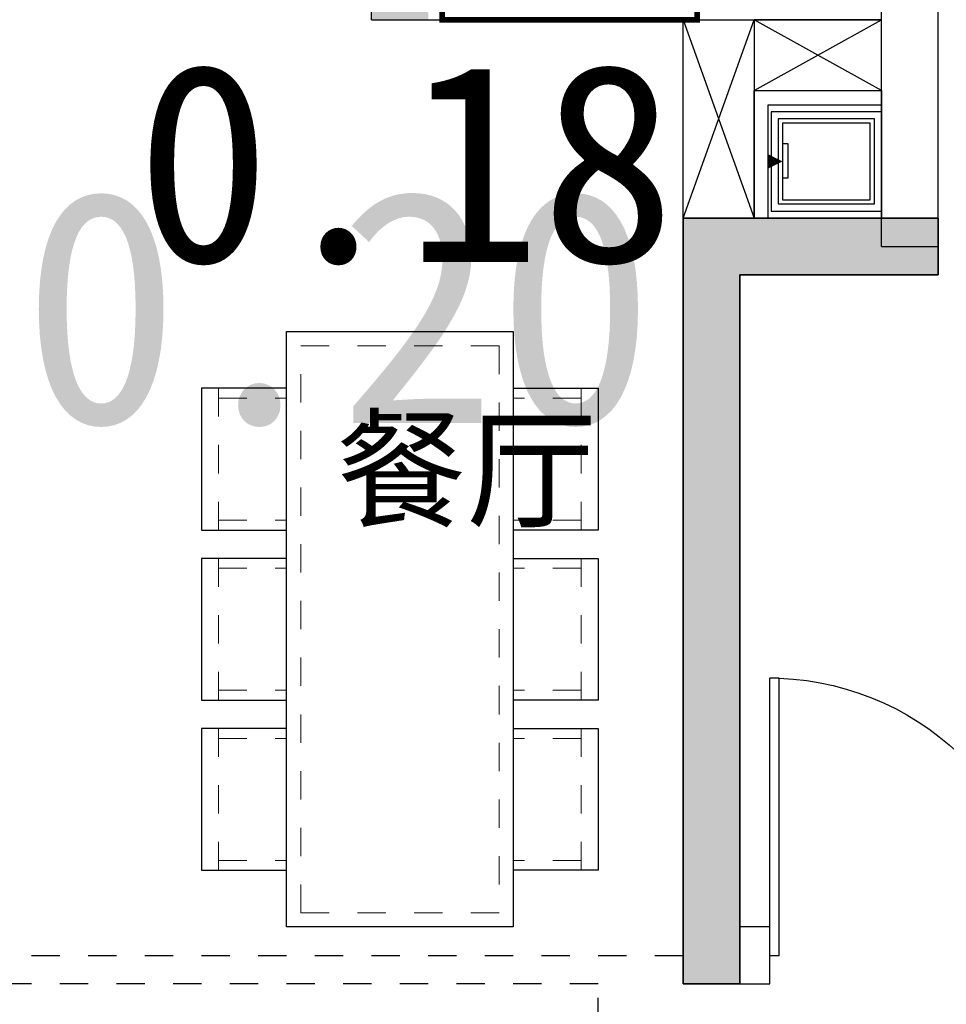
# Model space of a CAD drawing. Header units: millimetres. Extents: x 296296 to 297283, y 219875 to 220035.
# Tile 222 of 256: x 297166.33 to 297169.6, y 220009.91 to 220013.39. Entities that reach past the tile are written whole.
import ezdxf

# ---------------------------------------------------------------- set-up
doc = ezdxf.new("R2010")
doc.units = ezdxf.units.MM
for name, pattern in [('185洋房-边套（报建版）-旧规$0$洋房户型$0$_DASH', [0.6, 0.4, -0.2]), ('185洋房-边套（报建版）-旧规$0$洋房户型$0$DASH', [0.35, 0.25, -0.1]), ('CONTINOUS', [0])]:
    doc.linetypes.add(name, pattern=pattern)
doc.layers.add('$面积结果', color=7, linetype='Continuous')
doc.layers.add('面校面积', color=1, linetype='CONTINOUS', lineweight=0)
doc.layers.add('面积-基底-基底-1', color=11, linetype='Continuous', lineweight=0)
doc.styles.add('dw', font='simhei.ttf')
doc.styles.get("Standard").update_dxf_attribs({"font": 'arial.ttf'})

# ---------------------------------------------------------------- blocks, each defined once
blk = doc.blocks.new('洋房核心筒（标准层）')
at = {"color": 253}
for p, q in [((13400, 9700), (13400, 13200)), ((13600, 9700), (13600, 13200)), ((13400, 9700), (13600, 9700))]:
    blk.add_line(p, q, dxfattribs=at)
blk = doc.blocks.new('wy53eu64i765i57i78i')
blk.add_hatch(color=253).paths.add_polyline_path([(962674.9, 189358.4), (962674.9, 186658.4), (962874.9, 186658.4), (962874.9, 189158.4), (963574.9, 189158.4), (963574.9, 189358.4)], flags=0)
at = {"color": 253}
blk.add_lwpolyline([(962674.9, 189358.4), (962674.9, 186658.4), (962874.9, 186658.4), (962874.9, 189158.4), (963574.9, 189158.4), (963574.9, 189358.4), (962674.9, 189358.4)], close=True, dxfattribs=at)
blk = doc.blocks.new('sayea5yuteaytuytrauyt')
h = blk.add_hatch()
h.set_pattern_fill('钢筋混凝土', color=253, scale=100)
h.set_pattern_definition([(45, (0, 0), (-176.776695, 176.776695), []), (50, (0, 0), (717.26018, -62.75213), [75, -825]), (355, (0, 0), (-138.75133, 752.19213), [60, -660]), (100.4514, (59.8, -5.2), (578.5094, 689.43954), [63.7402, -701.1421]), (46.1842, (0, 200), (1067.24105, -165.519), [112.5, -1237.5]), (96.6356, (88.9, 186.2), (934.6627, 974.1179), [95.6103, -1051.713]), (351.1842, (0, 200), (934.662, 974.1186), [90, -990]), (21, (100, 150), (596.90705, -402.6189), [75, -825]), (326, (100, 150), (243.31533, 725.15005), [60, -660]), (71.4514, (149.74, 116.45), (840.22263, 322.5305), [63.7402, -701.1421]), (37.5, (0, 0), (12.159855, 332.893854), [0, -652, 0, -670, 0, -662.5]), (7.5, (0, 0), (263.06954, 394.41171), [0, -382, 0, -637, 0, -252.5]), (327.5, (-223, 0), (533.822436, -22.55487), [0, -250, 0, -780, 0, -1035]), (317.5, (-323, 0), (583.18617, 100.10498), [0, -325, 0, -518, 0, -735])])
h.paths.add_polyline_path([(1007424.9, 89058.4), (1007424.9, 87258.4), (1007174.9, 87258.4), (1007174.9, 89058.4)])
h.paths.add_polyline_path([(1021574.9, 89058.4), (1021574.9, 87258.4), (1021324.9, 87258.4), (1021324.9, 89058.4)])
h.paths.add_polyline_path([(989374.9, 89058.4), (989374.9, 87258.4), (989124.9, 87258.4), (989124.9, 89058.4)])
h.paths.add_polyline_path([(1039624.9, 89058.4), (1039624.9, 87258.4), (1039374.9, 87258.4), (1039374.9, 89058.4)])
h.paths.add_polyline_path([(1014474.9, 87858.4), (1014474.9, 84858.4), (1014274.9, 84858.4), (1014274.9, 87858.4)])
h.paths.add_polyline_path([(1044574.9, 92958.4), (1044574.9, 91158.4), (1044374.9, 91158.4), (1044374.9, 92758.4), (1044074.9, 92758.4), (1044074.9, 92958.4)])
h.paths.add_polyline_path([(984374.9, 92758.4), (984374.9, 91158.4), (984174.9, 91158.4), (984174.9, 92958.4), (984674.9, 92958.4), (984674.9, 92758.4)])
h.paths.add_polyline_path([(1027974.9, 92758.4), (1027974.9, 91258.4), (1027774.9, 91258.4), (1027774.9, 92958.4), (1028324.9, 92958.4), (1028324.9, 92758.4)])
h.paths.add_polyline_path([(1000974.9, 92958.4), (1000974.9, 91258.4), (1000774.9, 91258.4), (1000774.9, 92758.4), (1000424.9, 92758.4), (1000424.9, 92958.4)])
h.paths.add_polyline_path([(1033174.9, 92958.4), (1033174.9, 91258.4), (1032974.9, 91258.4), (1032974.9, 92758.4), (1032624.9, 92758.4), (1032624.9, 92958.4)])
h.paths.add_polyline_path([(995774.9, 92758.4), (995774.9, 91258.4), (995574.9, 91258.4), (995574.9, 92958.4), (996124.9, 92958.4), (996124.9, 92758.4)])
h.paths.add_polyline_path([(1014874.9, 80258.4), (1014874.9, 80058.4), (1014274.9, 80058.4), (1014274.9, 81858.4), (1014474.9, 81858.4), (1014474.9, 80258.4)])
h.paths.add_polyline_path([(1046674.9, 92358.4), (1046674.9, 90658.4), (1046474.9, 90658.4), (1046474.9, 92158.4), (1046024.9, 92158.4), (1046024.9, 92358.4)])
h.paths.add_polyline_path([(982274.9, 92158.4), (982274.9, 90658.4), (982074.9, 90658.4), (982074.9, 92358.4), (982724.9, 92358.4), (982724.9, 92158.4)])
h.paths.add_polyline_path([(1042874.9, 80058.4), (1042874.9, 79458.4), (1042074.9, 79458.4), (1042074.9, 79658.4), (1042674.9, 79658.4), (1042674.9, 80258.4), (1043624.9, 80258.4), (1043624.9, 80058.4)])
h.paths.add_polyline_path([(1010674.9, 80058.4), (1010674.9, 79458.4), (1009874.9, 79458.4), (1009874.9, 79658.4), (1010474.9, 79658.4), (1010474.9, 80258.4), (1011424.9, 80258.4), (1011424.9, 80058.4)])
h.paths.add_polyline_path([(1018874.9, 79658.4), (1018874.9, 79458.4), (1018074.9, 79458.4), (1018074.9, 80058.4), (1017324.9, 80058.4), (1017324.9, 80258.4), (1018274.9, 80258.4), (1018274.9, 79658.4)])
h.paths.add_polyline_path([(986674.9, 79658.4), (986674.9, 79458.4), (985874.9, 79458.4), (985874.9, 80058.4), (985124.9, 80058.4), (985124.9, 80258.4), (986074.9, 80258.4), (986074.9, 79658.4)])
h.paths.add_polyline_path([(1016574.9, 92758.4), (1016574.9, 91158.4), (1016374.9, 91158.4), (1016374.9, 92158.4), (1016074.9, 92158.4), (1016074.9, 92358.4), (1016374.9, 92358.4), (1016374.9, 92958.4), (1016874.9, 92958.4), (1016874.9, 92758.4)])
h.paths.add_polyline_path([(1012374.9, 92158.4), (1012374.9, 91158.4), (1012174.9, 91158.4), (1012174.9, 92758.4), (1011874.9, 92758.4), (1011874.9, 92958.4), (1012374.9, 92958.4), (1012374.9, 92358.4), (1012674.9, 92358.4), (1012674.9, 92158.4)])
h.paths.add_polyline_path([(1031699.9, 87258.4), (1031699.9, 86658.4), (1029249.9, 86658.4), (1029249.9, 87258.4), (1029449.9, 87258.4), (1029449.9, 86858.4), (1031499.9, 86858.4), (1031499.9, 87258.4)])
h.paths.add_polyline_path([(999499.9, 87258.4), (999499.9, 86658.4), (997049.9, 86658.4), (997049.9, 87258.4), (997249.9, 87258.4), (997249.9, 86858.4), (999299.9, 86858.4), (999299.9, 87258.4)])
h.paths.add_polyline_path([(1029449.9, 89158.4), (1029449.9, 88743.4), (1029249.9, 88743.4), (1029249.9, 89358.4), (1031699.9, 89358.4), (1031699.9, 88743.4), (1031499.9, 88743.4), (1031499.9, 89158.4)])
h.paths.add_polyline_path([(999499.9, 89358.4), (999499.9, 88743.4), (999299.9, 88743.4), (999299.9, 89158.4), (997249.9, 89158.4), (997249.9, 88743.4), (997049.9, 88743.4), (997049.9, 89358.4)])
h.paths.add_polyline_path([(1026174.8, 92958.4), (1026174.8, 90058.4), (1025974.8, 90058.4), (1025974.8, 92758.4), (1025574.9, 92758.4), (1025574.9, 92958.4)])
h.paths.add_polyline_path([(1002774.9, 92758.4), (1002774.9, 90058.4), (1002574.9, 90058.4), (1002574.9, 92958.4), (1003174.9, 92958.4), (1003174.9, 92758.4)])
h.paths.add_polyline_path([(993974.9, 92958.4), (993974.9, 90058.4), (993774.9, 90058.4), (993774.9, 92758.4), (993374.9, 92758.4), (993374.9, 92958.4)])
h.paths.add_polyline_path([(1034974.9, 92758.4), (1034974.9, 90058.4), (1034774.9, 90058.4), (1034774.9, 92958.4), (1035374.9, 92958.4), (1035374.9, 92758.4)])
h.paths.add_polyline_path([(1046674.9, 83408.4), (1046674.9, 80058.4), (1046074.9, 80058.4), (1046074.9, 80258.4), (1046474.9, 80258.4), (1046474.9, 83408.4)])
h.paths.add_polyline_path([(982674.9, 80258.4), (982674.9, 80058.4), (982074.9, 80058.4), (982074.9, 83408.4), (982274.9, 83408.4), (982274.9, 80258.4)])
h.paths.add_polyline_path([(1001674.9, 89358.4), (1001674.9, 86658.4), (1001474.9, 86658.4), (1001474.9, 89158.4), (1000774.9, 89158.4), (1000774.9, 89358.4)])
h.paths.add_polyline_path([(1027274.9, 89158.4), (1027274.9, 86658.4), (1027074.9, 86658.4), (1027074.9, 89358.4), (1027974.9, 89358.4), (1027974.9, 89158.4)])
h.paths.add_polyline_path([(995074.9, 89158.4), (995074.9, 86658.4), (994874.9, 86658.4), (994874.9, 89358.4), (995774.9, 89358.4), (995774.9, 89158.4)])
h.paths.add_polyline_path([(1033874.9, 89358.4), (1033874.9, 86658.4), (1033674.9, 86658.4), (1033674.9, 89158.4), (1032974.9, 89158.4), (1032974.9, 89358.4)])
h.paths.add_polyline_path([(989374.9, 92958.4), (989374.9, 92158.4), (988974.9, 92158.4), (988974.9, 92958.4)])
h.paths.add_polyline_path([(1007574.9, 92958.4), (1007574.9, 92158.4), (1007174.9, 92158.4), (1007174.9, 92958.4)])
h.paths.add_polyline_path([(995074.9, 79658.4), (995074.9, 79258.4), (994374.9, 79258.4), (994374.9, 79658.4)])
h.paths.add_polyline_path([(1002174.9, 79658.4), (1002174.9, 79258.4), (1001474.9, 79258.4), (1001474.9, 79658.4)])
h.paths.add_polyline_path([(1027274.9, 79658.4), (1027274.9, 79258.4), (1026574.9, 79258.4), (1026574.9, 79658.4)])
h.paths.add_polyline_path([(1034374.9, 79658.4), (1034374.9, 79258.4), (1033674.9, 79258.4), (1033674.9, 79658.4)])
h.paths.add_polyline_path([(1039774.9, 92958.4), (1039774.9, 92158.4), (1039374.9, 92158.4), (1039374.9, 92958.4)])
h.paths.add_polyline_path([(1021574.9, 92958.4), (1021574.9, 92158.4), (1021174.9, 92158.4), (1021174.9, 92958.4)])
at = {"color": 253}
blk.add_lwpolyline([(995074.9, 89158.4), (995074.9, 86658.4), (994874.9, 86658.4), (994874.9, 89358.4), (995774.9, 89358.4), (995774.9, 89158.4), (995074.9, 89158.4)], close=True, dxfattribs=at)
blk = doc.blocks.new('4uyh5uj6kj67j75rykjtuk7tsik76ykj')
at = {"color": 253}
blk.add_text('餐厅', height=337.59, dxfattribs=at).set_placement((818648.7, 430303.4))
blk = doc.blocks.new('185洋房-边套（报建版）-旧规$0$jj-yd')
at = {"color": 253}
blk.add_lwpolyline([(175, 0), (175, 390), (-175, 390), (-175, 0)], close=True, dxfattribs=at)
at = {"color": 253, "ltscale": 0.1}
for points in [[(150, 25), (150, 365), (-150, 365), (-150, 25)], [(150, 25), (150, 365), (-150, 365), (-150, 25)], [(135, 40), (135, 350), (-135, 350), (-135, 40)], [(135, 40), (135, 350), (-135, 350), (-135, 40)]]:
    blk.add_lwpolyline(points, close=True, dxfattribs=at)
blk.add_lwpolyline([(57.5, 40.3), (57.5, 60.3), (-62.5, 60.3), (-62.5, 40.3)], dxfattribs=at)
at = {"color": 253, "ltscale": 0.1, "extrusion": (-5.67911e-34, -3.47745e-50, -1)}
blk.add_lwpolyline([(0, 40, 0, 50, 0), (0, -10, 0, 0, 0)], format="xyseb", dxfattribs=at)
blk = doc.blocks.new('*U1140')
at = {"color": 253, "linetype": '185洋房-边套（报建版）-旧规$0$洋房户型$0$DASH', "lineweight": 13, "ltscale": 0.2}
for p, q in [((200, 240), (699.9, 240)), ((234.9, 240), (234.9, 0)), ((665, 240), (665, 0)), ((800, 240), (1299.9, 240)), ((834.9, 240), (834.9, 0)), ((1265, 240), (1265, 0)), ((1400, 240), (1899.9, 240)), ((1434.9, 240), (1434.9, 0)), ((1865, 240), (1865, 0)), ((234.9, -1040), (234.9, -800)), ((665, -1040), (665, -800)), ((834.9, -1040), (834.9, -800)), ((1265, -1040), (1265, -800)), ((1434.9, -1040), (1434.9, -800)), ((1865, -1040), (1865, -800)), ((200, -1040), (699.9, -1040)), ((800, -1040), (1299.9, -1040)), ((1400, -1040), (1899.9, -1040))]:
    blk.add_line(p, q, dxfattribs=at)
at = {"color": 253, "ltscale": 300}
for points in [[(700, 0), (700, 300), (200, 300), (200, 0)], [(1300, 0), (1300, 300), (800, 300), (800, 0)], [(1900, 0), (1900, 300), (1400, 300), (1400, 0)], [(700, -800), (700, -1100), (200, -1100), (200, -800)], [(1300, -800), (1300, -1100), (800, -1100), (800, -800)], [(1900, -800), (1900, -1100), (1400, -1100), (1400, -800)]]:
    blk.add_lwpolyline(points, dxfattribs=at)
blk.add_lwpolyline([(0, 0), (2100, 0), (2100, -800), (0, -800)], close=True, dxfattribs=at)
at = {"color": 253, "linetype": '185洋房-边套（报建版）-旧规$0$洋房户型$0$DASH', "lineweight": 13, "ltscale": 0.3}
blk.add_lwpolyline([(50, -50), (2050, -50), (2050, -750), (50, -750)], close=True, dxfattribs=at)
blk = doc.blocks.new('185洋房-边套（报建版）-旧规$0$洋房户型$0$$DorLib2D$00000225')
at = {"color": 253}
for p, q in [((0.475, -0.0014), (0.475, 0.7521)), ((0.475, 0.7521), (0.5, 0.7521)), ((0.5, -0.0014), (0.5, 0.7521)), ((-0.5, 0), (-0.5, 0.252)), ((-0.475, 0.252), (-0.5, 0.252)), ((-0.475, 0), (-0.475, 0.252)), ((-0.475, 0), (-0.5, 0)), ((0.475, -0.0014), (0.5, -0.0014))]:
    blk.add_line(p, q, dxfattribs=at)
for centre, radius, start, end in [((0.5046, -0.0019), 0.7546, 92.2493, 179.7238), ((-0.5008, 0.0026), 0.2508, 359.7899, 84.0974)]:
    blk.add_arc(centre, radius, start, end, dxfattribs=at)
blk = doc.blocks.new('185洋房-边套（报建版）-旧规')
at = {"color": 253, "linetype": 'Continuous'}
for p, q in [((11600, 10500), (11600, 10900)), ((11850, 10700), (11850, 10500)), ((12750, 10700), (12750, 10500)), ((13600, 9600), (13600, 10700)), ((11600, 10500), (11850, 10500)), ((12750, 10500), (13400, 10500)), ((13400, 9800), (13400, 10500)), ((12700, 7100), (12700, 9800)), ((12700, 9800), (13400, 9800)), ((12900, 7300), (12900, 9600)), ((12900, 9600), (13600, 9600)), ((13006, 7300), (12900, 7300)), ((13006, 7100), (13006, 7300)), ((12700, 7100), (13006, 7100))]:
    blk.add_line(p, q, dxfattribs=at)
at = {"color": 253}
for points in [[(11850, 10500), (12750, 10500)], [(12700, 9800), (12950, 10500)], [(12700, 10500), (12950, 9800)], [(12950, 10250), (13400, 10500)], [(13400, 10250), (12950, 10500)]]:
    blk.add_lwpolyline(points, dxfattribs=at)
for points in [[(12950, 9800), (12700, 9800), (12700, 10500), (12950, 10500)], [(13400, 10500), (12950, 10500), (12950, 10250), (13400, 10250)], [(13400, 9800), (12950, 9800), (12950, 10250), (13400, 10250)], [(13400, 9800), (13000, 9800), (13000, 10200), (13400, 10200)]]:
    blk.add_lwpolyline(points, close=True, dxfattribs=at)
at = {"color": 253, "linetype": '185洋房-边套（报建版）-旧规$0$洋房户型$0$_DASH', "ltscale": 0.5}
blk.add_lwpolyline([(10000, 7200), (12700, 7200)], dxfattribs=at)
blk.add_lwpolyline([(12400, 7100), (7300, 7100), (7300, 2550), (12400, 2550)], close=True, dxfattribs=at)
at = {"color": 253, "extrusion": (0, 0, -1), "xscale": -1, "zscale": -1}
for name, p, rotation in [('185洋房-边套（报建版）-旧规$0$jj-yd', (-13010, 10000), 90), ('*U1140', (-11300, 7300), 270)]:
    blk.add_blockref(name, p, dxfattribs=dict(at, rotation=rotation))
at = {"color": 253, "xscale": -1300, "yscale": 1300, "zscale": 200, "rotation": 3.7389702e-09}
blk.add_blockref('185洋房-边套（报建版）-旧规$0$洋房户型$0$$DorLib2D$00000225', (13656, 7200), dxfattribs=at)

msp = doc.modelspace()

# ---------------------------------------------------------------- block references
at = {"xscale": 0.001, "yscale": 0.001, "zscale": 0.001}
for name, p in [('4uyh5uj6kj67j75rykjtuk7tsik76ykj', (296348.7972, 219581.3273)), ('wy53eu64i765i57i78i', (296205.9972, 219823.3273)), ('sayea5yuteaytuytrauyt', (296173.7972, 219923.3273)), ('洋房核心筒（标准层）', (297155.972, 220002.8858))]:
    msp.add_blockref(name, p, dxfattribs=at)

# ---------------------------------------------------------------- next in the draw order: block references
msp.add_blockref('185洋房-边套（报建版）-旧规', (297155.972, 220002.8858), dxfattribs=at)

# ---------------------------------------------------------------- next in the draw order: linework, layer by layer
at = {"layer": '面积-基底-基底-1', "color": 5, "const_width": 0.02}
msp.add_lwpolyline([(297168.721, 220013.5858), (297167.821, 220013.5858), (297167.821, 220013.3858), (297168.721, 220013.3858)], close=True, dxfattribs=at)

# ---------------------------------------------------------------- next in the draw order: texts
at = {"layer": '$面积结果', "color": 5, "style": 'dw'}
msp.add_text('0.20', height=0.82066, dxfattribs=at).set_placement((297166.3382, 220011.9628))
at = {"layer": '面校面积', "color": 5, "style": 'dw'}
msp.add_text('0.18', height=0.7, dxfattribs=at).set_placement((297166.7405, 220012.5309))

doc.saveas('drawing.dxf')
